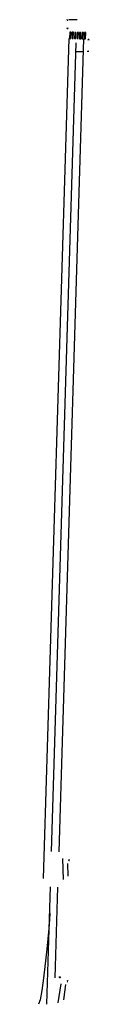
# Model space of a CAD drawing. Header units: feet. Extents: x 2261088 to 2386950, y 226843 to 438869.
# Tile 1 of 2: x 2386868 to 2386950, y 226843 to 228439. Entities that reach past the tile are written whole.
import ezdxf

# ---------------------------------------------------------------- set-up
doc = ezdxf.new("R2010")
doc.units = ezdxf.units.FT
doc.header["$MEASUREMENT"] = 0
doc.linetypes.add('dsolidcl', pattern=[0])
doc.linetypes.add('yieldpr', pattern=[0])
for name, color, linetype in [('PM_P_CL_Double_Solid', 2, 'dsolidcl'), ('PM_P_Crosswalk', 7, 'Continuous'), ('PM_P_Edge_Line', 7, 'Continuous'), ('PM_P_Yield_Line', 7, 'yieldpr'), ('SN_X_Public', 3, 'Continuous')]:
    doc.layers.add(name, color=color, linetype=linetype)

# ---------------------------------------------------------------- blocks, each defined once
blk = doc.blocks.new('SGN1P')
at = {"layer": 'SN_X_Public', "color": 3, "linetype": 'Continuous', "lineweight": 0}
for p, q in [((0, 0.05), (-0.08, 0.05)), ((0, 0.13), (0, -0.03))]:
    blk.add_line(p, q, dxfattribs=at)
blk = doc.blocks.new('SGN2P')
at = {"linetype": 'Continuous'}
for p, q in [((0, 0.024), (-0.08, 0.024)), ((0, 0.08), (0, -0.08)), ((0, -0.024), (-0.08, -0.024))]:
    blk.add_line(p, q, dxfattribs=at)
blk.add_point((0, 0), dxfattribs=at)

msp = doc.modelspace()

# ---------------------------------------------------------------- hatches: boundary and pattern name
at = {"layer": 'PM_P_Crosswalk', "linetype": 'dsolidcl'}
for points in [[(2386919.8, 228408.8), (2386920.1, 228418.8), (2386918.1, 228418.8), (2386917.8, 228408.9)], [(2386923.8, 228408.7), (2386924.1, 228418.7), (2386922.1, 228418.7), (2386921.8, 228408.7)], [(2386927.8, 228408.5), (2386928.1, 228418.5), (2386926.1, 228418.6), (2386925.8, 228408.6)], [(2386931.8, 228408.4), (2386932.1, 228418.4), (2386930.1, 228418.5), (2386929.8, 228408.5)], [(2386935.8, 228408.2), (2386936.1, 228418.2), (2386934.1, 228418.2), (2386933.8, 228408.2)], [(2386939.8, 228408.2), (2386940.1, 228418.2), (2386938.1, 228418.2), (2386937.8, 228408.2)], [(2386943.8, 228408.1), (2386944.1, 228418.1), (2386942.1, 228418.1), (2386941.8, 228408.1)]]:
    msp.add_hatch(color=256, dxfattribs=at).paths.add_polyline_path(points)

# ---------------------------------------------------------------- linework, layer by layer
at = {"layer": 'PM_P_CL_Double_Solid'}
for p, q in [((2386888.7, 227090.9), (2386928.7, 228401.8)), ((2386881.1, 226843.5), (2386886.9, 227033.6))]:
    msp.add_line(p, q, dxfattribs=at)
msp.add_lwpolyline([(2386885.7, 226991.4), (2386885.1, 226981.1), (2386884.2, 226966.5), (2386880.7, 226933.1), (2386875.3, 226886), (2386872.9, 226865.9), (2386870, 226850.5), (2386867.5, 226843.6)], dxfattribs=at)
at = {"layer": 'PM_P_Crosswalk', "flags": 128}
for points in [[(2386919.8, 228408.8), (2386920.1, 228418.8), (2386918.1, 228418.8), (2386917.8, 228408.9), (2386919.8, 228408.8)], [(2386923.8, 228408.7), (2386924.1, 228418.7), (2386922.1, 228418.7), (2386921.8, 228408.7), (2386923.8, 228408.7)], [(2386927.8, 228408.5), (2386928.1, 228418.5), (2386926.1, 228418.6), (2386925.8, 228408.6), (2386927.8, 228408.5)], [(2386931.8, 228408.4), (2386932.1, 228418.4), (2386930.1, 228418.5), (2386929.8, 228408.5), (2386931.8, 228408.4)], [(2386935.8, 228408.2), (2386936.1, 228418.2), (2386934.1, 228418.2), (2386933.8, 228408.2), (2386935.8, 228408.2)], [(2386939.8, 228408.2), (2386940.1, 228418.2), (2386938.1, 228418.2), (2386937.8, 228408.2), (2386939.8, 228408.2)], [(2386943.8, 228408.1), (2386944.1, 228418.1), (2386942.1, 228418.1), (2386941.8, 228408.1), (2386943.8, 228408.1)]]:
    msp.add_lwpolyline(points, dxfattribs=at)
at = {"layer": 'PM_P_Crosswalk'}
for points in [[(2386907.7, 227046), (2386907, 227079.6)], [(2386915.6, 227051.3), (2386915.2, 227071.9)], [(2386899.4, 226845.8), (2386903.9, 226876.7)], [(2386908.2, 226850.6), (2386911.8, 226875.4)]]:
    msp.add_lwpolyline(points, dxfattribs=at)
at = {"layer": 'PM_P_Edge_Line'}
for p, q in [((2386875.4, 227047.2), (2386917, 228408.9)), ((2386900.7, 227090.5), (2386940.9, 228408.1)), ((2386894.4, 226886.3), (2386898.9, 227033.2))]:
    msp.add_line(p, q, dxfattribs=at)
at = {"layer": 'PM_P_Yield_Line', "ltscale": 0.05, "flags": 128}
for points in [[(2386929.9, 228438.7), (2386917.2, 228439.1)], [(2386928.3, 228387.8), (2386940.3, 228387.4)]]:
    msp.add_lwpolyline(points, dxfattribs=at)

# ---------------------------------------------------------------- block references
at = {"layer": 'PM_P_CL_Double_Solid', "xscale": 20, "yscale": 20, "zscale": 20}
for p, rotation in [((2386915.5, 228439), 88.57576578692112), ((2386915.2, 228425.2), 88.57576578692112), ((2386947.3, 228406.3), 268.5757657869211), ((2386946.6, 228387.4), 268.5757657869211)]:
    msp.add_blockref('SGN1P', p, dxfattribs=dict(at, rotation=rotation))
at = {"layer": 'PM_P_Crosswalk', "xscale": 20, "yscale": 20, "zscale": 20}
for name, p, rotation in [('SGN1P', (2386917, 227076.1), 358.2333333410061), ('SGN2P', (2386902.2, 226887.1), 265.7415816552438), ('SGN1P', (2386914.6, 226880), 349.3423198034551)]:
    msp.add_blockref(name, p, dxfattribs=dict(at, rotation=rotation))

doc.saveas('drawing.dxf')
